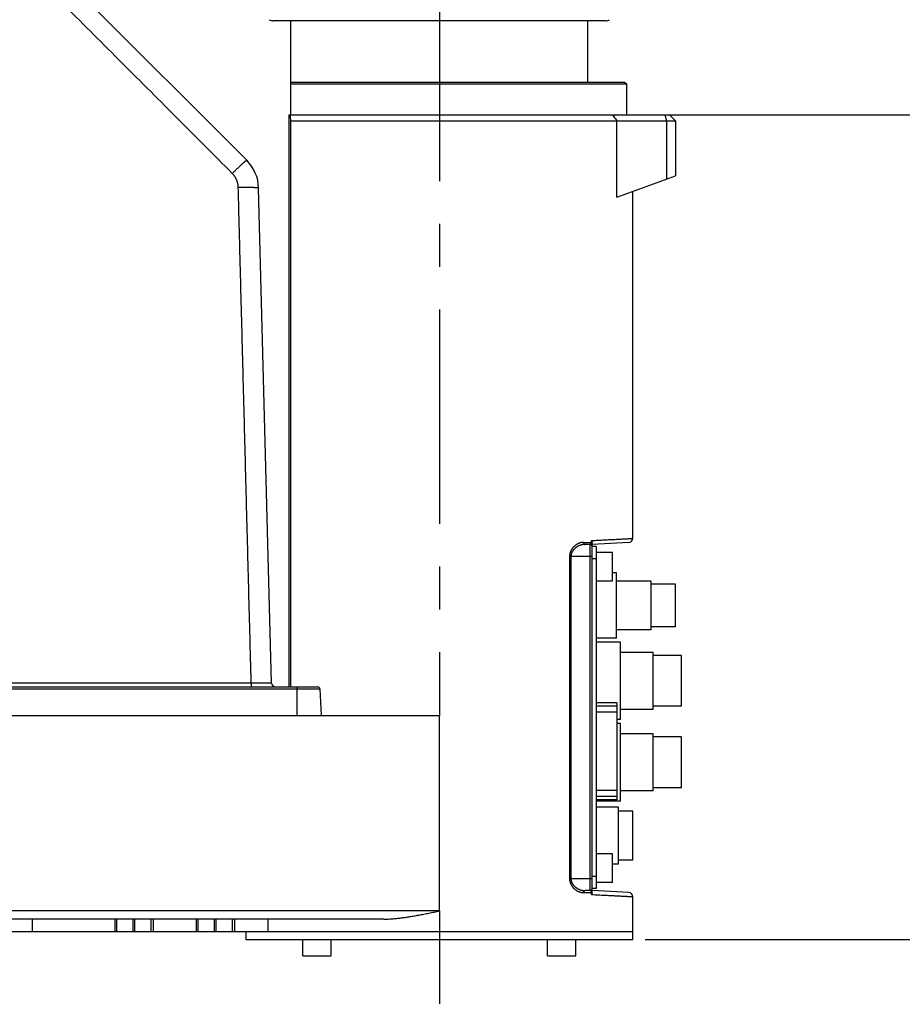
# Model space of a CAD drawing. Extents: x 0 to 2548, y 0 to 1800.
# Tile 13 of 29: x 801 to 1018, y 648 to 890. Entities that reach past the tile are written whole.
import ezdxf

# ---------------------------------------------------------------- set-up
doc = ezdxf.new("R2010")
doc.units = 0
doc.header["$LTSCALE"] = 140.166667
doc.linetypes.add('CENTER', pattern=[0.6, 0.375, -0.075, 0.075, -0.075])
doc.layers.add('95_ALL_DIM', color=7, linetype='Continuous')
doc.layers.add('DEFAULT_1', color=7, linetype='CENTER')
doc.styles.get("Standard").update_dxf_attribs({"font": 'txt', "width": 0.8})
doc.dimstyles.new('DIMSTYLE_15', dxfattribs={"dimtxt": 12.121212, "dimasz": 4.545455, "dimexe": 0.18, "dimexo": 0.0625, "dimgap": 0.09, "dimtad": 1, "dimdec": 3, "dimdsep": 46, "dimtxsty": 'Standard', "dimblk": 'OPEN', "dimblk1": 'OPEN', "dimblk2": 'OPEN', "dimcen": 0.09, "dimadec": 0, "dimazin": 0, "dimtp": 0.8, "dimtm": 0.8, "dimtfac": 1, "dimtdec": 3, "dimtofl": 0, "dimtmove": 0, "dimatfit": 3, "dimldrblk": 'OPEN', "dimfxl": 0, "dimtolj": 1, "dimarcsym": 0})
doc.dimstyles.new('DIMSTYLE_2', dxfattribs={"dimtxt": 12.121212, "dimasz": 4.545455, "dimexe": 0.18, "dimexo": 0.0625, "dimgap": 0.09, "dimtad": 1, "dimdec": 3, "dimdsep": 46, "dimtxsty": 'Standard', "dimblk": 'OPEN', "dimblk1": 'OPEN', "dimblk2": 'OPEN', "dimcen": 0.09, "dimadec": 0, "dimazin": 0, "dimtp": 0.3, "dimtm": 0.3, "dimtfac": 1, "dimtdec": 3, "dimtofl": 0, "dimtmove": 0, "dimatfit": 3, "dimldrblk": 'OPEN', "dimfxl": 0, "dimtolj": 1, "dimarcsym": 0})
doc.dimstyles.new('DIMSTYLE_4', dxfattribs={"dimtxt": 12.121212, "dimasz": 4.545455, "dimexe": 0.18, "dimexo": 0.0625, "dimgap": 0.09, "dimtad": 1, "dimdec": 3, "dimdsep": 46, "dimtxsty": 'Standard', "dimblk": 'OPEN', "dimblk1": 'OPEN', "dimblk2": 'OPEN', "dimcen": 0.09, "dimadec": 0, "dimazin": 0, "dimtp": 0.5, "dimtm": 0.5, "dimtfac": 1, "dimtdec": 3, "dimtofl": 0, "dimtmove": 0, "dimatfit": 3, "dimldrblk": 'OPEN', "dimfxl": 0, "dimtolj": 1, "dimarcsym": 0})

# ---------------------------------------------------------------- blocks, each defined once
blk = doc.blocks.new('_OPEN')
at = {"color": 0, "linetype": 'ByBlock'}
for p, q in [((0, 0), (-1, 0.233)), ((-1, -0.233), (0, 0)), ((-1, 0), (0, 0))]:
    blk.add_line(p, q, dxfattribs=at)
blk = doc.blocks.new('*D28')
at = {"layer": '95_ALL_DIM', "color": 2, "linetype": 'Continuous'}
for p, q in [((1147.37, 918.52), (1183.91, 918.52)), ((1180.88, 918.52), (1180.88, 892.52)), ((1180.88, 866.52), (1180.88, 892.52)), ((953.37, 866.52), (1183.91, 866.52))]:
    blk.add_line(p, q, dxfattribs=at)
at = {"layer": '95_ALL_DIM', "color": 2, "linetype": 'Continuous', "xscale": 4.545455, "yscale": 4.545455, "zscale": 4.545455}
for p, rotation in [((1180.88, 918.52), 90), ((1180.88, 866.52), 270)]:
    blk.add_blockref('_OPEN', p, dxfattribs=dict(at, rotation=rotation))
at = {"layer": '95_ALL_DIM', "color": 2, "linetype": 'Continuous', "width": 0.8}
blk.add_text('52', height=12.121, rotation=90, dxfattribs=at).set_placement((1177.85, 885.97))
blk = doc.blocks.new('*D29')
at = {"layer": '95_ALL_DIM', "color": 2, "linetype": 'Continuous'}
for p, q in [((962.75, 866.52), (1183.91, 866.52)), ((1180.88, 866.52), (1180.88, 765.27)), ((1180.88, 664.02), (1180.88, 765.27)), ((954.87, 664.02), (1183.91, 664.02))]:
    blk.add_line(p, q, dxfattribs=at)
at = {"layer": '95_ALL_DIM', "color": 2, "linetype": 'Continuous', "xscale": 4.545455, "yscale": 4.545455, "zscale": 4.545455}
for p, rotation in [((1180.88, 866.52), 90), ((1180.88, 664.02), 270)]:
    blk.add_blockref('_OPEN', p, dxfattribs=dict(at, rotation=rotation))
at = {"layer": '95_ALL_DIM', "color": 2, "linetype": 'Continuous', "width": 0.8}
blk.add_text('202.5', height=12.121, rotation=90, dxfattribs=at).set_placement((1177.85, 747.11))
blk = doc.blocks.new('*D55')
at = {"layer": '95_ALL_DIM', "color": 2, "linetype": 'Continuous'}
for p, q in [((1015.73, 1060.52), (600.02, 1060.52)), ((603.05, 1060.52), (603.05, 824.02)), ((603.05, 587.52), (603.05, 824.02)), ((716.1, 587.52), (600.02, 587.52))]:
    blk.add_line(p, q, dxfattribs=at)
at = {"layer": '95_ALL_DIM', "color": 2, "linetype": 'Continuous', "xscale": 4.545455, "yscale": 4.545455, "zscale": 4.545455}
for p, rotation in [((603.05, 1060.52), 90), ((603.05, 587.52), 270)]:
    blk.add_blockref('_OPEN', p, dxfattribs=dict(at, rotation=rotation))
at = {"layer": '95_ALL_DIM', "color": 2, "linetype": 'Continuous', "width": 0.8}
blk.add_text('473', height=12.121, rotation=90, dxfattribs=at).set_placement((600.02, 820.79))

msp = doc.modelspace()

# ---------------------------------------------------------------- linework, layer by layer
at = {"color": 7, "linetype": 'Continuous'}
for p, q in [((857.0191, 855.3392), (801.2648, 911.0935)), ((945.1593, 889.5904), (863.5124, 889.5904)), ((867.8358, 866.5224), (867.8358, 889.5904)), ((940.8358, 874.5224), (940.8358, 889.5904)), ((867.8358, 874.5224), (949.8358, 874.5224)), ((950.3358, 874.0224), (867.8358, 874.0224)), ((949.8358, 874.5224), (950.3358, 874.0224)), ((950.3358, 866.5224), (950.3358, 874.0224)), ((867.3357, 866.5224), (867.3357, 726.0224)), ((867.3357, 866.5224), (960.8358, 866.5224)), ((867.3662, 866.5224), (867.3662, 726.0224)), ((959.7241, 866.5224), (960.1123, 865.0224)), ((960.8358, 866.5224), (962.3358, 865.0224)), ((867.8358, 726.0224), (867.8358, 865.0224)), ((867.8358, 865.0224), (962.3358, 865.0224)), ((947.9313, 846.2796), (947.9313, 865.0224)), ((960.1123, 865.0224), (960.1123, 850.7131)), ((962.3358, 865.0224), (962.3358, 851.5224)), ((947.9313, 846.2796), (962.3358, 851.5224)), ((863.1271, 726.9962), (859.9446, 848.5299)), ((951.8358, 762.4954), (951.8358, 847.7007)), ((939.7403, 761.5224), (941.8358, 761.5224)), ((941.7295, 761.5224), (941.7295, 761.9769)), ((941.8358, 675.5052), (941.8358, 761.5396)), ((941.3358, 761.0224), (940.1129, 761.0224)), ((941.3358, 676.0224), (941.3358, 761.0224)), ((950.8882, 761.4968), (941.8358, 761.0224)), ((942.8358, 760.5224), (941.8358, 760.5224)), ((942.8358, 760.5224), (942.8358, 676.5224)), ((941.8358, 758.0224), (936.3064, 758.0224)), ((936.3064, 758.0224), (936.3064, 679.0224)), ((936.643, 758.0224), (936.643, 679.0224)), ((942.8358, 757.5224), (941.8358, 757.5224)), ((946.8358, 759.0224), (942.8358, 759.0224)), ((946.8358, 752.0224), (946.8358, 759.0224)), ((946.8358, 752.0224), (942.8358, 752.0224)), ((947.8358, 754.0224), (946.8358, 754.0224)), ((947.8358, 738.0224), (947.8358, 754.0224)), ((956.3358, 752.0224), (947.8358, 752.0224)), ((956.3358, 740.0224), (956.3358, 752.0224)), ((962.3358, 751.2724), (956.3358, 751.2724)), ((962.3358, 740.7724), (962.3358, 751.2724)), ((956.3358, 740.0224), (947.8358, 740.0224)), ((962.3358, 740.7724), (956.3358, 740.7724)), ((947.8358, 738.0224), (942.8358, 738.0224)), ((948.8358, 737.0224), (942.8358, 737.0224)), ((948.8358, 718.0224), (948.8358, 737.0224)), ((956.8358, 734.5224), (948.8358, 734.5224)), ((956.8358, 720.5225), (956.8358, 734.5223)), ((963.8358, 733.7724), (956.8358, 733.7724)), ((963.8358, 721.2724), (963.8358, 733.7724)), ((682.6773, 726.0224), (874.4937, 726.0224)), ((858.1289, 726.9957), (685.0401, 726.9957)), ((749.5283, 725.5486), (874.9931, 725.5486)), ((858.1289, 726.9957), (858.1289, 726.0224)), ((869.3351, 726.0224), (869.3351, 719.0224)), ((874.9931, 725.5486), (875.3351, 719.0224)), ((947.9358, 722.1598), (942.8358, 722.1598)), ((947.9358, 722.137), (942.8358, 722.137)), ((947.9358, 721.2871), (942.8358, 721.2871)), ((947.9358, 722.1598), (947.9358, 698.285)), ((956.8358, 720.5224), (948.8358, 720.5224)), ((963.8358, 721.2724), (956.8358, 721.2724)), ((681.8358, 719.0224), (904.3358, 719.0224)), ((904.3358, 671.0224), (904.3358, 719.0224)), ((947.9358, 719.8099), (942.8358, 719.8099)), ((948.8358, 718.0224), (947.9358, 718.0224)), ((948.8358, 717.0224), (947.9358, 717.0224)), ((948.8358, 698.0224), (948.8358, 717.0224)), ((956.8358, 714.5224), (948.8358, 714.5224)), ((956.8358, 700.5225), (956.8358, 714.5223)), ((963.8358, 713.7724), (956.8358, 713.7724)), ((963.8358, 701.2724), (963.8358, 713.7724)), ((963.8358, 701.2724), (956.8358, 701.2724)), ((947.9358, 700.6349), (942.8358, 700.6349)), ((947.9358, 699.1577), (942.8358, 699.1577)), ((956.8358, 700.5224), (948.8358, 700.5224)), ((947.9358, 698.3078), (942.8358, 698.3078)), ((947.9358, 698.285), (942.8358, 698.285)), ((948.8358, 698.0224), (942.8358, 698.0224)), ((948.3358, 696.5224), (942.8358, 696.5224)), ((948.3358, 682.5224), (948.3358, 696.5224)), ((951.8358, 695.5224), (948.3358, 695.5224)), ((951.8358, 683.5224), (951.8358, 695.5224)), ((946.8358, 685.0224), (942.8358, 685.0224)), ((946.8358, 678.0224), (946.8358, 685.0224)), ((948.3358, 682.5224), (946.8358, 682.5224)), ((951.8358, 683.5224), (948.3358, 683.5224)), ((942.8358, 679.5224), (941.8358, 679.5224)), ((936.3064, 679.0224), (941.8358, 679.0224)), ((946.8358, 678.0224), (942.8358, 678.0224)), ((939.7403, 675.5224), (941.8358, 675.5224)), ((941.3358, 676.0224), (940.1129, 676.0224)), ((941.7295, 675.0679), (941.7295, 675.5224)), ((942.8358, 676.5224), (941.8358, 676.5224)), ((950.8882, 675.548), (941.8358, 676.0224)), ((951.8358, 664.0224), (951.8358, 674.5494)), ((904.3358, 671.0224), (729.3358, 671.0224)), ((890.6977, 669.0224), (742.974, 669.0224)), ((804.3358, 669.0224), (804.3358, 666.0224)), ((824.6283, 669.0224), (824.6283, 666.0224)), ((825.1372, 666.0224), (825.1372, 669.0224)), ((829.1317, 666.0224), (829.1317, 669.0224)), ((829.54, 666.0224), (829.54, 669.0224)), ((833.5345, 666.0224), (833.5345, 669.0224)), ((834.0433, 669.0224), (834.0433, 666.0224)), ((844.6283, 669.0224), (844.6283, 666.0224)), ((845.1372, 666.0224), (845.1372, 669.0224)), ((849.1317, 666.0224), (849.1317, 669.0224)), ((849.54, 666.0224), (849.54, 669.0224)), ((853.5345, 666.0224), (853.5345, 669.0224)), ((854.0433, 669.0224), (854.0433, 666.0224)), ((862.2377, 669.0224), (862.2377, 666.0224)), ((681.8358, 666.0224), (951.8358, 666.0224)), ((856.8358, 666.0224), (856.8358, 664.0224)), ((856.8358, 664.0224), (951.8358, 664.0224)), ((870.7838, 660.0224), (870.7838, 664.0224)), ((877.7838, 660.0224), (877.7838, 664.0224)), ((930.8879, 660.0224), (930.8879, 664.0224)), ((937.8879, 660.0224), (937.8879, 664.0224)), ((870.7838, 660.0224), (877.7838, 660.0224)), ((930.8879, 660.0224), (937.8879, 660.0224))]:
    msp.add_line(p, q, dxfattribs=at)
for centre, radius, start, end in [((863.5123, 891.5904), 2, 240, 270.000343), ((945.1594, 891.5904), 2, 270, 300), ((849.948, 848.2681), 10, 1.499985, 45.000141), ((950.8358, 762.4954), 1, 273, 0), ((941.3358, 760.5224), 0.5, 0, 90), ((864.1267, 727.0224), 1, 181.5, 270.000001), ((874.4937, 725.5224), 0.5, 3, 90), ((941.3358, 676.5224), 0.5, 270, 0), ((950.8358, 674.5494), 1, 0, 87)]:
    msp.add_arc(centre, radius, start, end, dxfattribs=at)
for points, start_tangent, end_tangent in [([(853.4836, 852.1161), (839.5391, 866.0805), (825.5985, 880.041), (811.6619, 893.9976), (797.7293, 907.9501)], (-0.7066011, 0.7076121), (-0.70660108, 0.70761212)), ([(867.8358, 865.0224), (867.8144, 865.7833), (867.7929, 866.5224)], (-0.02784902, 0.99961214), (-0.02939697, 0.99956782)), ([(946.8356, 866.5224), (947.1953, 866.0321), (947.5605, 865.5322), (947.9313, 865.0224)], (0.59234347, -0.80568556), (0.58740878, -0.80929039)), ([(853.4836, 852.1161), (853.6764, 852.3077), (853.8687, 852.4978), (854.0598, 852.6859), (854.2493, 852.8714), (854.4364, 853.0537), (854.6207, 853.2322), (854.8017, 853.4065), (854.9787, 853.5761), (855.1513, 853.7404), (855.3189, 853.8989), (855.4811, 854.0512), (855.6373, 854.1969), (855.7871, 854.3354), (855.9301, 854.4664), (856.0658, 854.5895), (856.1939, 854.7043), (856.3138, 854.8104), (856.4254, 854.9077), (856.5283, 854.9957), (856.622, 855.0742), (856.7065, 855.143), (856.7814, 855.2019), (856.8464, 855.2507), (856.9015, 855.2893), (856.9465, 855.3175), (856.9811, 855.3352), (857.0053, 855.3424), (857.0191, 855.3392)], (0.7084886, 0.70572225), (0.70713908, -0.70707448)), ([(854.9463, 848.7066), (854.9355, 848.9298), (854.9147, 849.1525), (854.884, 849.374), (854.8435, 849.5939), (854.7932, 849.8118), (854.7333, 850.0272), (854.6638, 850.2397), (854.5849, 850.4489), (854.4967, 850.6543), (854.3995, 850.8556), (854.2934, 851.0524), (854.1787, 851.2442), (854.0555, 851.4307), (853.9241, 851.6115), (853.7848, 851.7862), (853.6379, 851.9545), (853.4836, 852.1161)], (-0.02614043, 0.99965828), (-0.70660045, 0.70761275)), ([(854.9463, 848.7066), (855.2166, 848.7132), (855.4862, 848.7188), (855.7541, 848.7236), (856.0197, 848.7274), (856.2822, 848.7302), (856.5407, 848.7321), (856.7946, 848.733), (857.043, 848.7329), (857.2854, 848.7318), (857.5208, 848.7298), (857.7488, 848.7268), (857.9685, 848.7228), (858.1794, 848.7179), (858.3808, 848.712), (858.5722, 848.7053), (858.753, 848.6976), (858.9226, 848.6891), (859.0805, 848.6797), (859.2264, 848.6695), (859.3598, 848.6585), (859.4802, 848.6467), (859.5874, 848.6343), (859.6809, 848.6211), (859.7606, 848.6073), (859.8263, 848.5928), (859.8776, 848.5778), (859.9145, 848.5623), (859.9369, 848.5463), (859.9446, 848.5299)], (0.99965991, 0.02607797), (0.02622334, -0.99965611)), ([(858.1289, 726.9957), (857.7308, 742.2187), (857.3328, 757.4398), (856.9348, 772.6585), (856.537, 787.8746), (856.1392, 803.0877), (855.7415, 818.2976), (855.3438, 833.5039), (854.9463, 848.7066)], (-0.0261395, 0.9996583), (-0.0261394, 0.99965831)), ([(939.7403, 761.5224), (939.544, 761.5155), (939.3456, 761.4946), (939.1461, 761.4598), (938.9464, 761.4113), (938.7477, 761.3493), (938.5518, 761.2744), (938.36, 761.1874), (938.1735, 761.0893), (937.9937, 760.981), (937.8215, 760.8637), (937.658, 760.7387), (937.5038, 760.6071), (937.3594, 760.4702), (937.2253, 760.3292), (937.1014, 760.185), (936.9878, 760.0386), (936.8843, 759.8907), (936.7907, 759.7421), (936.7066, 759.5931), (936.6316, 759.4442), (936.5654, 759.2959), (936.5078, 759.149), (936.4584, 759.0038), (936.4167, 758.86), (936.382, 758.7173), (936.3542, 758.5757), (936.333, 758.4354), (936.3181, 758.2965), (936.3093, 758.1588), (936.3064, 758.0224)], (-1, 0.00000014), (-0.00000686, -1)), ([(939.7403, 761.5224), (939.7418, 761.4763), (939.7466, 761.4305), (939.7545, 761.3856), (939.7654, 761.3418), (939.7793, 761.2995), (939.7961, 761.2592), (939.8155, 761.2211), (939.8375, 761.1856), (939.8619, 761.1529), (939.8883, 761.1234), (939.9167, 761.0973), (939.9468, 761.0748), (939.9783, 761.0562), (940.0109, 761.0415), (940.0445, 761.0309), (940.0785, 761.0245), (940.1129, 761.0224)], (0, -1), (1, 0)), ([(941.3358, 761.0224), (941.3723, 761.0246), (941.408, 761.0312), (941.4429, 761.0418), (941.4764, 761.0563), (941.5083, 761.0742), (941.5381, 761.095), (941.5655, 761.1182), (941.5905, 761.1432), (941.613, 761.1696), (941.6331, 761.1969), (941.6507, 761.2247), (941.6662, 761.2527), (941.6796, 761.2809), (941.6911, 761.309), (941.7007, 761.3366), (941.7086, 761.3634), (941.7149, 761.3891), (941.7198, 761.4136), (941.7235, 761.4369), (941.7262, 761.4593), (941.7281, 761.4808), (941.7291, 761.5018), (941.7295, 761.5224)], (1, -0.00000225), (-0.00001095, 1)), ([(941.7295, 761.9769), (942.5603, 762.0196), (943.3592, 762.0606), (944.1254, 762.0999), (944.8584, 762.1375), (945.5575, 762.1733), (946.2222, 762.2074), (946.8519, 762.2397), (947.4461, 762.2702), (948.0042, 762.2989), (948.5259, 762.3256), (949.0107, 762.3505), (949.4582, 762.3735), (949.868, 762.3945), (950.2398, 762.4136), (950.5733, 762.4307), (950.8682, 762.4458), (951.1243, 762.4589), (951.3414, 762.4701), (951.5192, 762.4792), (951.6576, 762.4863), (951.7566, 762.4914), (951.816, 762.4944), (951.8358, 762.4954)], (0.99868652, 0.05123706), (-0.05102832, 0.99869721)), ([(941.7295, 761.9769), (941.7619, 761.8989), (941.7887, 761.8217), (941.8096, 761.7464), (941.8244, 761.6738), (941.833, 761.6046), (941.8358, 761.5396)], (0.40900162, -0.91253366), (0, -1)), ([(940.1129, 761.0224), (939.9146, 761.0164), (939.7141, 760.9986), (939.5125, 760.9688), (939.3107, 760.9272), (939.11, 760.874), (938.9119, 760.8098), (938.7181, 760.7353), (938.5297, 760.6512), (938.348, 760.5583), (938.174, 760.4578), (938.0087, 760.3506), (937.8529, 760.2379), (937.7071, 760.1205), (937.5715, 759.9996), (937.4463, 759.876), (937.3315, 759.7505), (937.2269, 759.6238), (937.1323, 759.4964), (937.0473, 759.3687), (936.9715, 759.2411), (936.9046, 759.114), (936.8465, 758.9881), (936.7966, 758.8636), (936.7544, 758.7403), (936.7194, 758.618), (936.6913, 758.4967), (936.6698, 758.3764), (936.6548, 758.2573), (936.6459, 758.1393), (936.643, 758.0224)], (-1, 0.00000004), (-0.00000555, -1)), ([(863.1271, 726.9962), (863.1207, 726.9949), (863.1016, 726.9937), (863.0696, 726.9925), (863.025, 726.9914), (862.9678, 726.9904), (862.8981, 726.9894), (862.8163, 726.9886), (862.7224, 726.9878), (862.6167, 726.9871), (862.4994, 726.9866), (862.371, 726.9861), (862.2317, 726.9857), (862.0818, 726.9854), (861.9218, 726.9851), (861.752, 726.985), (861.5729, 726.985), (861.385, 726.9851), (861.1888, 726.9853), (860.9846, 726.9855), (860.7732, 726.9859), (860.5549, 726.9863), (860.3304, 726.9869), (860.1002, 726.9875), (859.8649, 726.9883), (859.6253, 726.9891), (859.3818, 726.99), (859.1349, 726.991), (858.8853, 726.992), (858.6338, 726.9932), (858.3814, 726.9944), (858.1289, 726.9957)], (0.02556732, -0.9996731), (-0.99998638, 0.00521987)), ([(936.3064, 679.0224), (936.3093, 678.8859), (936.3181, 678.7483), (936.333, 678.6093), (936.3542, 678.469), (936.382, 678.3274), (936.4167, 678.1847), (936.4585, 678.0409), (936.5078, 677.8957), (936.5654, 677.7488), (936.6316, 677.6005), (936.7066, 677.4516), (936.7908, 677.3026), (936.8844, 677.154), (936.9878, 677.0062), (937.1014, 676.8598), (937.2253, 676.7156), (937.3595, 676.5745), (937.5038, 676.4377), (937.658, 676.3061), (937.8215, 676.1811), (937.9937, 676.0638), (938.1735, 675.9555), (938.36, 675.8574), (938.5518, 675.7704), (938.7477, 675.6955), (938.9464, 675.6335), (939.1461, 675.585), (939.3456, 675.5502), (939.544, 675.5293), (939.7403, 675.5224)], (0.00000763, -1), (1, -0.0000001)), ([(936.643, 679.0224), (936.6459, 678.9054), (936.6548, 678.7874), (936.6698, 678.6683), (936.6913, 678.548), (936.7194, 678.4267), (936.7544, 678.3044), (936.7966, 678.1812), (936.8465, 678.0567), (936.9047, 677.9307), (936.9716, 677.8036), (937.0474, 677.676), (937.1324, 677.5483), (937.227, 677.4209), (937.3315, 677.2942), (937.4463, 677.1687), (937.5715, 677.0451), (937.7071, 676.9242), (937.853, 676.8069), (938.0088, 676.6942), (938.174, 676.587), (938.348, 676.4865), (938.5297, 676.3936), (938.7181, 676.3095), (938.9119, 676.235), (939.11, 676.1708), (939.3107, 676.1176), (939.5125, 676.076), (939.7141, 676.0462), (939.9146, 676.0284), (940.1129, 676.0224)], (0.00000607, -1), (1, -0.00000001)), ([(939.7403, 675.5224), (939.7418, 675.5685), (939.7466, 675.6143), (939.7545, 675.6592), (939.7654, 675.703), (939.7793, 675.7453), (939.7961, 675.7856), (939.8155, 675.8237), (939.8375, 675.8592), (939.8619, 675.8919), (939.8883, 675.9214), (939.9167, 675.9475), (939.9468, 675.97), (939.9783, 675.9886), (940.0109, 676.0033), (940.0445, 676.0139), (940.0785, 676.0203), (940.1129, 676.0224)], (0, 1), (1, 0)), ([(941.7295, 675.5224), (941.7291, 675.543), (941.7281, 675.564), (941.7262, 675.5855), (941.7235, 675.6079), (941.7198, 675.6312), (941.7149, 675.6557), (941.7086, 675.6814), (941.7007, 675.7082), (941.6911, 675.7359), (941.6796, 675.764), (941.6662, 675.7921), (941.6507, 675.8202), (941.6331, 675.848), (941.613, 675.8752), (941.5905, 675.9016), (941.5655, 675.9266), (941.5381, 675.9498), (941.5083, 675.9706), (941.4764, 675.9885), (941.4429, 676.003), (941.408, 676.0136), (941.3723, 676.0202), (941.3358, 676.0224)], (0.00001156, 1), (-1, -0.00000237)), ([(941.8358, 675.5052), (941.833, 675.44), (941.8244, 675.371), (941.8096, 675.2984), (941.7887, 675.2231), (941.7619, 675.1459), (941.7295, 675.0679)], (0, -1), (-0.40900162, -0.91253366)), ([(941.7295, 675.0679), (942.5603, 675.0252), (943.3592, 674.9842), (944.1254, 674.9449), (944.8584, 674.9073), (945.5575, 674.8715), (946.2222, 674.8374), (946.8519, 674.8051), (947.446, 674.7746), (948.0042, 674.7459), (948.5259, 674.7192), (949.0107, 674.6943), (949.4581, 674.6713), (949.868, 674.6503), (950.2398, 674.6312), (950.5733, 674.6141), (950.8682, 674.599), (951.1243, 674.5859), (951.3413, 674.5747), (951.5191, 674.5656), (951.6576, 674.5585), (951.7566, 674.5534), (951.816, 674.5504), (951.8358, 674.5494)], (0.99868652, -0.05123706), (0.05029597, 0.99873436)), ([(890.6977, 669.0224), (891.4031, 669.033), (892.1683, 669.066), (892.9987, 669.1233), (893.8963, 669.2067), (894.8596, 669.3172), (895.8869, 669.4552), (896.9735, 669.62), (898.1115, 669.8097), (899.2939, 670.0217), (900.5159, 670.2532), (901.7706, 670.5004), (903.0484, 670.7588), (904.3358, 671.0224)], (1, 0), (0.97958969, 0.20100756))]:
    msp.add_spline(points, degree=3, dxfattribs=dict(at, start_tangent=start_tangent, end_tangent=end_tangent))
at = {"layer": 'DEFAULT_1', "color": 7, "linetype": 'CENTER'}
for p, q in [((904.3358, 986.8721), (904.3358, 719.0224)), ((904.3358, 671.0224), (904.3358, 648.1919))]:
    msp.add_line(p, q, dxfattribs=at)

# ---------------------------------------------------------------- dimensions: what is measured, and where the dimension line sits
at = {"layer": '95_ALL_DIM', "color": 2, "linetype": 'Continuous'}
for base, p1, p2, angle, dimstyle, picture, middle in [((603.048, 587.5224), (1015.7278, 1060.5224), (716.1004, 587.5224), 270, 'DIMSTYLE_15', '*D55', (593.9571, 835.3397)), ((1180.8813, 918.5224), (953.3661, 866.5224), (1147.3661, 918.5224), 90, 'DIMSTYLE_2', '*D28', (1171.7904, 895.6661)), ((1180.8813, 664.0224), (962.7544, 866.5224), (954.8661, 664.0224), 270, 'DIMSTYLE_4', '*D29', (1171.7904, 771.3547))]:
    dim = msp.add_linear_dim(base=base, p1=p1, p2=p2, angle=angle, dimstyle=dimstyle, dxfattribs=at)
    dim.commit()
    dim.dimension.update_dxf_attribs({"geometry": picture, "text_midpoint": middle, "dimtype": 160})

doc.saveas('drawing.dxf')
